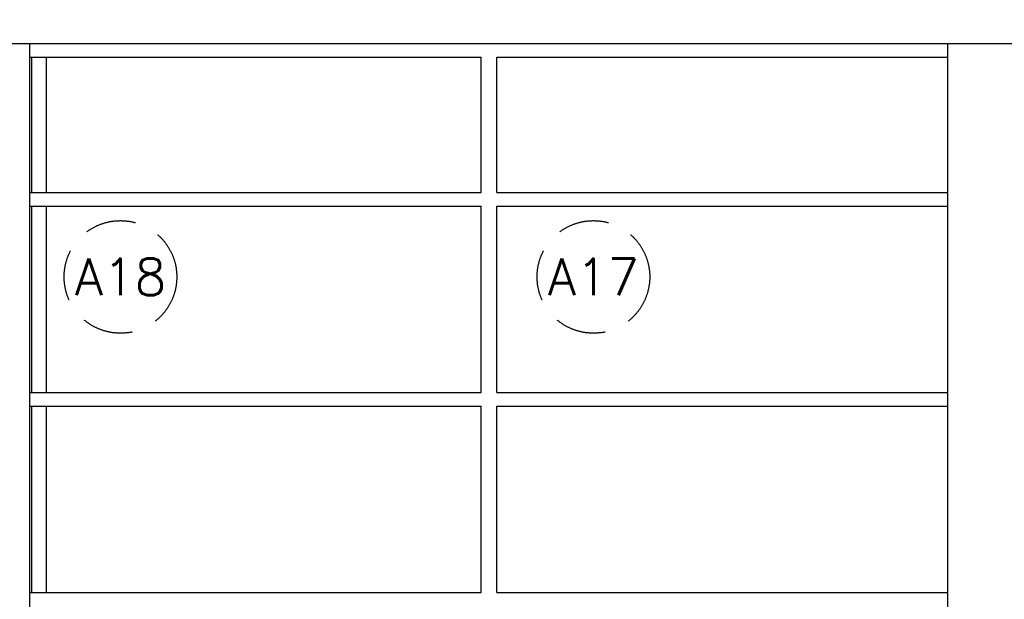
# Model space of a CAD drawing. Extents: x -84711 to 98481, y -64904 to 90945.
# Tile 10 of 29: x -5501 to -675, y 59043 to 61886. Entities that reach past the tile are written whole.
import ezdxf
from ezdxf.enums import TextEntityAlignment as Align

# ---------------------------------------------------------------- set-up
doc = ezdxf.new("R2010")
doc.units = 0
doc.header["$LTSCALE"] = 2000
doc.header["$MEASUREMENT"] = 0
doc.linetypes.add('HIDDEN2', pattern=[0.1875, 0.125, -0.0625])
for name, color, linetype in [('BETON-AZ', 3, 'CONTINUOUS'), ('HOUT-DRS', 4, 'CONTINUOUS'), ('NATUUR', 6, 'CONTINUOUS'), ('NUMMER', 2, 'CONTINUOUS')]:
    doc.layers.add(name, color=color, linetype=linetype)
doc.styles.get("Standard").update_dxf_attribs({"font": 'simplex'})

msp = doc.modelspace()

# ---------------------------------------------------------------- linework, layer by layer
at = {"layer": 'BETON-AZ'}
for p, q in [((-5451.1, 55609.6), (-5451.1, 61769.6)), ((-951.1, 55609.6), (-951.1, 61769.6))]:
    msp.add_line(p, q, dxfattribs=at)
at = {"layer": 'HOUT-DRS'}
for p, q in [((-5451.1, 61702.6), (-3239.6, 61702.6)), ((-5440.8, 61038.6), (-5440.8, 61702.6)), ((-5369.3, 61038.6), (-5369.3, 61702.6)), ((-3239.6, 61038.6), (-3239.6, 61702.6)), ((-3162.6, 61038.6), (-3162.6, 61702.6)), ((-3162.6, 61702.6), (-951.1, 61702.6)), ((-5451.1, 61038.6), (-3239.6, 61038.6)), ((-3162.6, 61038.6), (-951.1, 61038.6)), ((-5451.1, 60971.6), (-3239.6, 60971.6)), ((-5440.8, 60057.6), (-5440.8, 60971.6)), ((-5369.3, 60057.6), (-5369.3, 60971.6)), ((-3239.6, 60057.6), (-3239.6, 60971.6)), ((-3162.6, 60057.6), (-3162.6, 60971.6)), ((-3162.6, 60971.6), (-951.1, 60971.6)), ((-5451.1, 60057.6), (-3239.6, 60057.6)), ((-3162.6, 60057.6), (-951.1, 60057.6)), ((-5451.1, 59990.6), (-3239.6, 59990.6)), ((-5440.8, 59076.6), (-5440.8, 59990.6)), ((-5369.3, 59076.6), (-5369.3, 59990.6)), ((-3239.6, 59076.6), (-3239.6, 59990.6)), ((-3162.6, 59990.6), (-951.1, 59990.6)), ((-3162.6, 59076.6), (-3162.6, 59990.6)), ((-5451.1, 59076.6), (-3239.6, 59076.6)), ((-3162.6, 59076.6), (-951.1, 59076.6))]:
    msp.add_line(p, q, dxfattribs=at)
at = {"layer": 'NATUUR'}
msp.add_lwpolyline([(-11163.6, 62001.6), (-11163.6, 61769.6), (51311.4, 61769.6), (51311.4, 76329.6)], dxfattribs=at)
at = {"layer": 'NUMMER', "linetype": 'HIDDEN2'}
for centre in [(-5006.7, 60624.1), (-2688.7, 60624.1)]:
    msp.add_circle(centre, 276, dxfattribs=at)

# ---------------------------------------------------------------- texts
at = {"layer": 'NUMMER', "color": 4}
for s, p in [('A18', (-5006.7, 60624.1)), ('A17', (-2688.7, 60624.1))]:
    msp.add_text(s, height=180, dxfattribs=at).set_placement(p, align=Align.MIDDLE)

doc.saveas('drawing.dxf')
